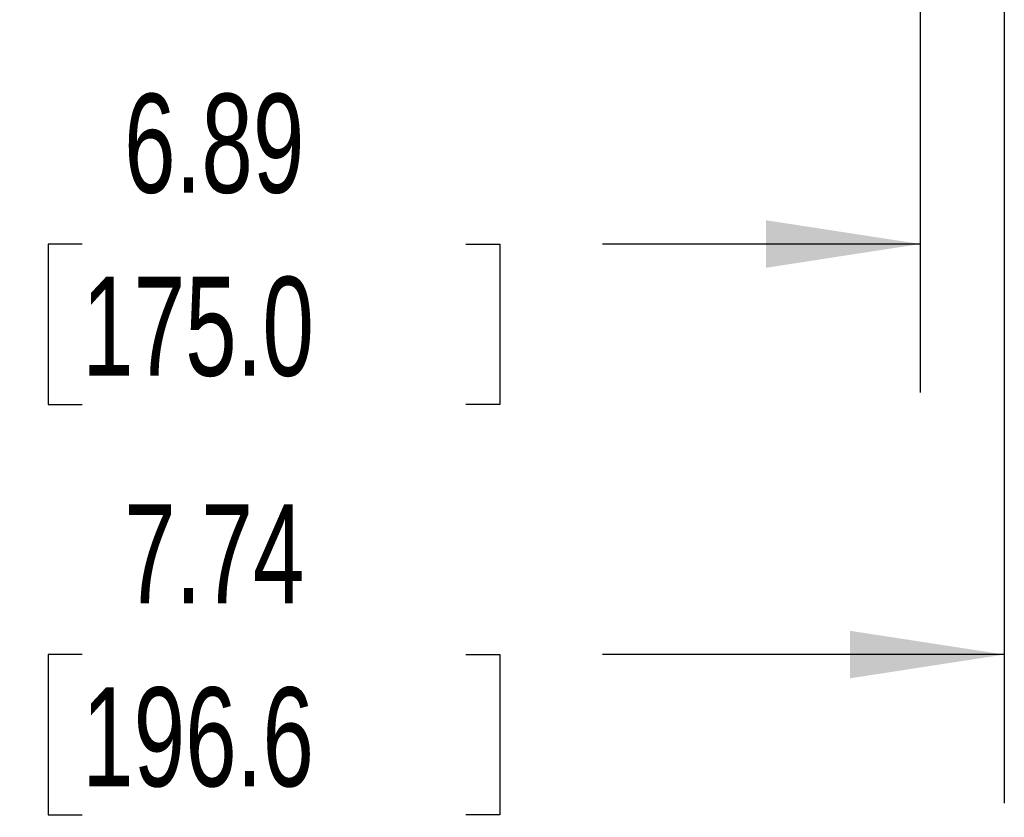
# Model space of a CAD drawing. Header units: inches. Extents: x 1.5 to 64.5, y 1.5 to 49.5.
# Tile 12 of 37: x 16.2 to 21.1, y 24.8 to 28.9. Entities that reach past the tile are written whole.
import ezdxf

# ---------------------------------------------------------------- set-up
doc = ezdxf.new("R2010")
doc.units = ezdxf.units.IN
doc.header["$LTSCALE"] = 6
doc.header["$MEASUREMENT"] = 0
doc.layers.add('DIMENSIONS', color=140, linetype='Continuous', lineweight=25)
doc.styles.add('SLDTEXTSTYLE0', font='TXT', dxfattribs={"width": 0.7})
doc.dimstyles.new('SLDDIMSTYLE0', dxfattribs={"dimtxt": 0.509766, "dimasz": 0.78, "dimexe": 0, "dimexo": 0.0625, "dimgap": 0.127441, "dimtad": 0, "dimtih": 1, "dimtoh": 1, "dimrnd": 1e-09, "dimzin": 12, "dimdsep": 46, "dimtxsty": 'SLDTEXTSTYLE0', "dimsah": 1, "dimcen": 0.09, "dimadec": 0, "dimazin": 3, "dimtfac": 1, "dimtofl": 0, "dimtmove": 0, "dimatfit": 3, "dimfxl": 0, "dimfrac": 2, "dimtolj": 1, "dimtzin": 12, "dimarcsym": 0})

# ---------------------------------------------------------------- blocks, each defined once
blk = doc.blocks.new('_D')
at = {"layer": 'DIMENSIONS'}
for p, q in [((13.4068, 33.3861), (13.4068, 24.8992)), ((21.1468, 33.3861), (21.1468, 24.8992)), ((13.4068, 25.6492), (15.7967, 25.6492)), ((16.4874, 25.6492), (16.3162, 25.6492)), ((16.3162, 25.6492), (16.3162, 24.839)), ((18.4263, 25.6492), (18.5974, 25.6492)), ((18.5974, 25.6492), (18.5974, 24.839)), ((21.1468, 25.6492), (19.117, 25.6492)), ((16.3162, 24.839), (16.4874, 24.839)), ((18.5974, 24.839), (18.4263, 24.839))]:
    blk.add_line(p, q, dxfattribs=at)
for points in [[(13.4068, 25.6492), (14.1868, 25.5292), (14.1868, 25.7692)], [(21.1468, 25.6492), (20.3668, 25.7692), (20.3668, 25.5292)]]:
    blk.add_solid(points, dxfattribs=at)
at = {"layer": 'DIMENSIONS', "char_height": 0.5, "attachment_point": 1, "style": 'SLDTEXTSTYLE0'}
for s, insert in [('7.74', (16.6994, 26.4078)), ('196.6', (16.4874, 25.4835))]:
    blk.add_mtext(s, dxfattribs=dict(at, insert=insert))
blk = doc.blocks.new('_D_3')
at = {"layer": 'DIMENSIONS'}
for p, q in [((13.8314, 32.8699), (13.8314, 26.9724)), ((20.7225, 32.8423), (20.7225, 26.9724)), ((13.8314, 27.7224), (15.7967, 27.7224)), ((16.4874, 27.7224), (16.3162, 27.7224)), ((16.3162, 27.7224), (16.3162, 26.9122)), ((18.4263, 27.7224), (18.5974, 27.7224)), ((18.5974, 27.7224), (18.5974, 26.9122)), ((20.7225, 27.7224), (19.117, 27.7224)), ((16.3162, 26.9122), (16.4874, 26.9122)), ((18.5974, 26.9122), (18.4263, 26.9122))]:
    blk.add_line(p, q, dxfattribs=at)
for points in [[(13.8314, 27.7224), (14.6114, 27.6024), (14.6114, 27.8424)], [(20.7225, 27.7224), (19.9425, 27.8424), (19.9425, 27.6024)]]:
    blk.add_solid(points, dxfattribs=at)
at = {"layer": 'DIMENSIONS', "char_height": 0.5, "attachment_point": 1, "style": 'SLDTEXTSTYLE0'}
for s, insert in [('6.89', (16.6994, 28.4811)), ('175.0', (16.4874, 27.5568))]:
    blk.add_mtext(s, dxfattribs=dict(at, insert=insert))

msp = doc.modelspace()

# ---------------------------------------------------------------- dimensions: what is measured, and where the dimension line sits
at = {"layer": 'DIMENSIONS'}
dim = msp.add_linear_dim(base=(21.1468, 25.6492), p1=(13.4068, 33.6861), p2=(21.1468, 33.6861), dimstyle='SLDDIMSTYLE0', dxfattribs=at)
dim.commit()
dim.dimension.update_dxf_attribs({"geometry": '_D', "text_midpoint": (17.4568, 25.6492), "dimtype": 160})
dim = msp.add_linear_dim(base=(20.7225, 27.7224), p1=(13.8314, 33.1699), p2=(20.7225, 33.1423), angle=0, dimstyle='SLDDIMSTYLE0', dxfattribs=at)
dim.commit()
dim.dimension.update_dxf_attribs({"geometry": '_D_3', "text_midpoint": (17.4568, 27.7224), "dimtype": 160})

doc.saveas('drawing.dxf')
